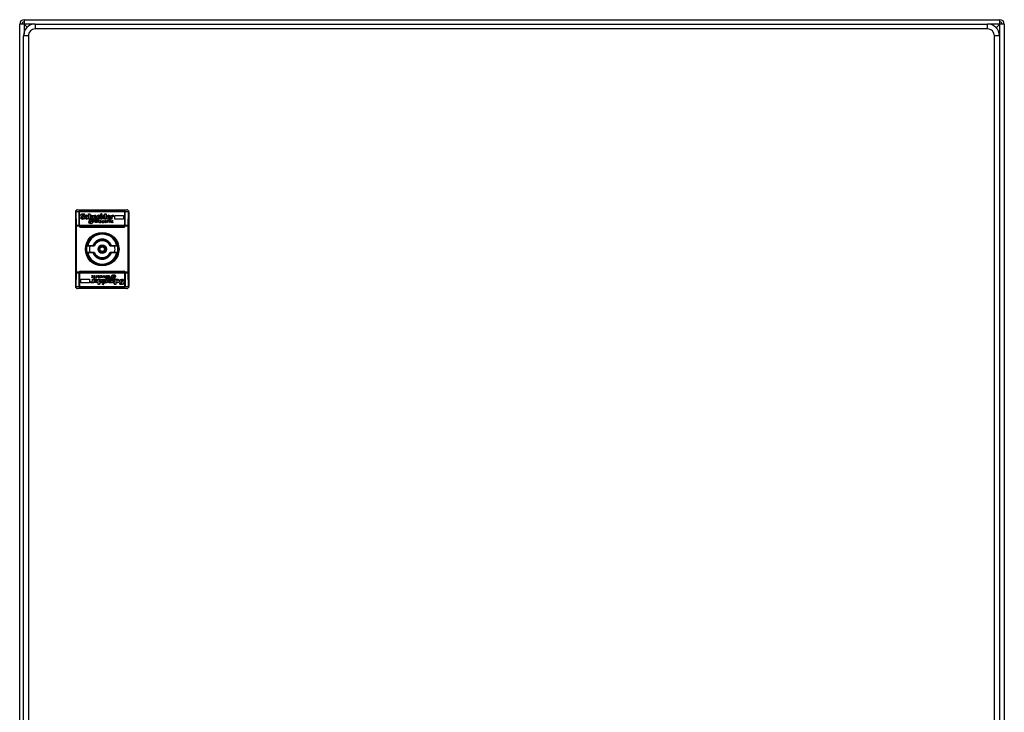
# Model space of a CAD drawing. Header units: millimetres. Extents: x 69 to 569, y 86 to 789.
# Tile 3 of 3: x 69 to 569, y 437 to 789. Entities that reach past the tile are written whole.
import ezdxf

# ---------------------------------------------------------------- set-up
doc = ezdxf.new("R2010")
doc.units = ezdxf.units.MM
doc.header["$LTSCALE"] = 57.38825
doc.layers.get('0').update_dxf_attribs({"linetype": 'CONTINUOUS'})
doc.layers.add('PART', color=7, linetype='CONTINUOUS')
doc.layers.add('PART_1', color=7, linetype='CONTINUOUS')

msp = doc.modelspace()

# ---------------------------------------------------------------- linework, layer by layer
at = {"color": 7, "linetype": 'Continuous'}
for p, q in [((97.73, 691.66), (97.73, 653.66)), ((98.12, 684.87), (97.93, 691.62)), ((99.55, 691.62), (97.93, 691.62)), ((98.73, 692.66), (123.73, 692.66)), ((99.53, 684.36), (99.53, 691.46)), ((99.78, 684.36), (99.78, 691.46)), ((122.65, 691.62), (99.81, 691.62)), ((122.33, 692.06), (100.13, 692.06)), ((100.13, 691.81), (122.33, 691.81)), ((101.29, 690.15), (101.04, 690.05)), ((101.04, 690.05), (101.04, 689.95)), ((101.14, 690.66), (101.44, 690.66)), ((102.26, 690.41), (102.21, 689.9)), ((104.31, 687.95), (104.31, 690.66)), ((104.31, 690.66), (104.92, 690.66)), ((104.92, 690.66), (104.92, 689.59)), ((110.44, 690.15), (110.44, 690.25)), ((110.59, 690), (110.44, 690.15)), ((110.85, 690.66), (111, 690.66)), ((111, 690.66), (111.1, 690.56)), ((111.1, 690.56), (111.1, 690.3)), ((112.58, 689.74), (112.58, 690.66)), ((112.58, 690.66), (113.2, 690.66)), ((113.2, 690.66), (113.2, 687.95)), ((122.68, 684.36), (122.68, 691.46)), ((124.53, 691.62), (122.91, 691.62)), ((122.93, 684.36), (122.93, 691.46)), ((124.34, 684.87), (124.53, 691.62)), ((124.73, 691.66), (124.73, 653.66)), ((100.32, 689.74), (100.32, 690)), ((100.37, 688.21), (100.42, 688.77)), ((101.19, 688.46), (101.34, 688.46)), ((102.21, 689.28), (102.36, 688.77)), ((102.36, 688.77), (102.36, 688.62)), ((102.47, 688.77), (102.47, 689.03)), ((103.44, 689.84), (104.1, 689.74)), ((104.1, 689.23), (103.64, 689.38)), ((103.69, 688.36), (104.15, 688.46)), ((104.1, 689.74), (104.1, 689.23)), ((104.15, 688.46), (104.15, 688.11)), ((104.92, 687.95), (104.31, 687.95)), ((104.41, 686.68), (104.51, 686.78)), ((104.41, 686.42), (104.41, 686.68)), ((104.97, 686.98), (104.51, 687.03)), ((104.51, 686.78), (104.92, 686.78)), ((104.66, 687.24), (105.02, 687.24)), ((105.07, 687.39), (104.77, 687.44)), ((104.82, 686.22), (104.97, 686.22)), ((104.92, 689.08), (104.92, 687.95)), ((104.92, 686.78), (104.97, 686.98)), ((105.02, 687.24), (105.07, 687.39)), ((105.43, 685.71), (105.02, 685.71)), ((105.53, 688.36), (105.53, 689.03)), ((106.15, 688.52), (105.53, 688.36)), ((106.66, 687.7), (106.04, 687.7)), ((106.04, 686.93), (106.2, 687.44)), ((106.09, 688.26), (106.35, 688.26)), ((106.15, 689.23), (106.15, 688.52)), ((106.2, 687.44), (106.6, 687.44)), ((106.35, 688.52), (106.35, 689.79)), ((106.35, 689.79), (106.96, 689.79)), ((106.45, 686.78), (106.35, 686.68)), ((106.35, 686.68), (106.35, 686.57)), ((106.35, 686.57), (106.76, 686.57)), ((106.55, 687.19), (106.45, 687.03)), ((106.45, 687.03), (106.96, 687.03)), ((106.91, 686.78), (106.45, 686.78)), ((107.06, 687.19), (106.55, 687.19)), ((106.6, 687.44), (106.66, 687.7)), ((106.96, 687.03), (106.91, 686.78)), ((106.96, 689.79), (106.96, 689.59)), ((107.27, 689.38), (106.96, 689.08)), ((106.96, 689.08), (106.96, 688.26)), ((107.06, 687.55), (107.06, 687.19)), ((107.42, 689.38), (107.27, 689.38)), ((107.63, 687.95), (107.63, 688.92)), ((108.19, 687.95), (107.63, 687.95)), ((107.63, 686.11), (107.63, 687.7)), ((107.63, 687.7), (108.55, 687.7)), ((108.55, 686.11), (107.63, 686.11)), ((107.88, 687.44), (107.88, 687.03)), ((108.55, 687.44), (107.88, 687.44)), ((107.88, 687.03), (108.5, 687.03)), ((107.88, 686.78), (107.88, 686.32)), ((108.5, 686.78), (107.88, 686.78)), ((107.88, 686.32), (108.55, 686.32)), ((108.19, 689.28), (108.19, 687.95)), ((108.39, 688.72), (108.39, 688.92)), ((108.5, 687.03), (108.5, 686.78)), ((108.55, 687.7), (108.55, 687.44)), ((108.55, 686.32), (108.55, 686.11)), ((110.28, 688.77), (109.01, 688.77)), ((109.01, 686.11), (109.01, 687.7)), ((109.01, 687.7), (109.26, 687.7)), ((109.26, 686.11), (109.01, 686.11)), ((109.06, 689.08), (109.72, 689.08)), ((109.26, 687.7), (109.26, 686.11)), ((109.52, 688.31), (109.62, 688.31)), ((110.13, 686.93), (109.98, 686.78)), ((109.98, 686.78), (110.44, 686.78)), ((110.69, 686.57), (109.98, 686.57)), ((110.28, 686.93), (110.13, 686.93)), ((110.18, 686.32), (110.28, 686.32)), ((110.64, 686.17), (110.23, 686.06)), ((110.28, 688.98), (110.28, 688.77)), ((110.28, 688.57), (110.28, 688.21)), ((110.44, 686.78), (110.28, 686.93)), ((110.28, 686.32), (110.64, 686.42)), ((110.49, 687.95), (110.49, 689.79)), ((110.49, 689.79), (111.1, 689.79)), ((111.1, 687.95), (110.49, 687.95)), ((110.64, 686.42), (110.64, 686.17)), ((111.1, 689.79), (111.1, 687.95)), ((111.15, 686.52), (111.15, 686.73)), ((111.25, 688.82), (111.25, 688.92)), ((111.41, 686.63), (111.41, 686.52)), ((111.41, 686.52), (111.66, 686.32)), ((111.97, 686.83), (111.66, 686.93)), ((111.66, 686.32), (112.02, 686.37)), ((112.02, 686.11), (111.66, 686.06)), ((111.71, 687.19), (111.97, 687.14)), ((111.97, 687.14), (111.97, 686.83)), ((112.02, 686.37), (112.02, 686.11)), ((112.12, 689.84), (112.58, 689.74)), ((112.58, 688.06), (112.12, 687.9)), ((112.58, 689.33), (112.28, 689.38)), ((112.48, 686.98), (112.89, 687.39)), ((112.63, 686.93), (112.48, 686.98)), ((112.58, 688.52), (112.58, 689.33)), ((112.58, 687.95), (112.58, 688.06)), ((113.2, 687.95), (112.58, 687.95)), ((112.63, 686.47), (112.63, 686.93)), ((112.89, 687.39), (112.89, 687.14)), ((112.89, 687.14), (113.2, 687.14)), ((112.89, 686.93), (112.89, 686.42)), ((113.2, 686.93), (112.89, 686.93)), ((112.89, 686.42), (112.99, 686.32)), ((113.25, 686.11), (112.94, 686.06)), ((112.99, 686.32), (113.25, 686.37)), ((113.2, 687.14), (113.2, 686.93)), ((113.25, 686.37), (113.25, 686.11)), ((113.4, 688.77), (113.4, 688.98)), ((113.71, 686.11), (113.71, 687.14)), ((113.71, 687.14), (113.96, 687.14)), ((113.96, 686.11), (113.71, 686.11)), ((113.96, 687.14), (113.96, 687.03)), ((113.96, 686.57), (113.96, 686.11)), ((114.01, 689.08), (114.73, 689.08)), ((115.29, 688.77), (114.01, 688.72)), ((114.37, 686.83), (114.17, 686.93)), ((114.52, 687.03), (114.37, 686.83)), ((114.52, 688.31), (114.68, 688.31)), ((114.98, 687.44), (115.09, 687.55)), ((114.98, 687.34), (114.98, 687.44)), ((115.24, 687.34), (114.98, 687.34)), ((114.98, 686.11), (114.98, 687.14)), ((114.98, 687.14), (115.24, 687.14)), ((115.24, 686.11), (114.98, 686.11)), ((115.09, 687.55), (115.24, 687.55)), ((115.24, 687.55), (115.24, 687.34)), ((115.24, 687.14), (115.24, 686.11)), ((115.29, 688.92), (115.29, 688.77)), ((115.29, 688.57), (115.29, 688.21)), ((115.55, 687.95), (115.55, 689.79)), ((115.55, 689.79), (116.16, 689.79)), ((116.16, 687.95), (115.55, 687.95)), ((116.16, 689.79), (116.21, 689.44)), ((116.16, 688.62), (116.16, 687.95)), ((116.26, 686.93), (116.16, 686.93)), ((116.57, 686.11), (116.21, 686.06)), ((116.57, 686.83), (116.26, 686.93)), ((116.31, 687.19), (116.57, 687.14)), ((116.31, 686.32), (116.57, 686.37)), ((116.87, 689.13), (116.57, 689.23)), ((116.57, 687.14), (116.57, 686.83)), ((116.57, 686.37), (116.57, 686.11)), ((117.64, 687.95), (117.64, 689.79)), ((117.64, 689.79), (122.03, 689.79)), ((122.03, 687.95), (117.64, 687.95)), ((122.03, 689.79), (122.03, 687.95)), ((98.12, 684.87), (99.53, 684.87)), ((98.12, 660.91), (98.12, 684.41)), ((99.53, 684.41), (98.12, 684.41)), ((99.78, 684.87), (122.68, 684.87)), ((122.68, 684.41), (99.78, 684.41)), ((122.33, 684.01), (100.13, 684.01)), ((100.13, 683.76), (122.33, 683.76)), ((122.93, 684.87), (124.34, 684.87)), ((124.34, 684.41), (122.93, 684.41)), ((124.34, 660.91), (124.34, 684.41)), ((107.2, 674.16), (103.37, 674.16)), ((103.37, 671.16), (107.2, 671.16)), ((103.87, 674.56), (106.5, 674.56)), ((106.5, 670.76), (103.87, 670.76)), ((119.09, 674.16), (115.26, 674.16)), ((115.26, 671.16), (119.09, 671.16)), ((115.96, 674.56), (118.59, 674.56)), ((118.59, 670.76), (115.96, 670.76)), ((97.93, 653.71), (98.12, 660.46)), ((99.53, 660.91), (98.12, 660.91)), ((99.53, 660.46), (98.12, 660.46)), ((99.53, 653.86), (99.53, 660.96)), ((99.78, 660.96), (99.78, 653.86)), ((99.78, 660.91), (122.68, 660.91)), ((122.68, 660.46), (99.78, 660.46)), ((100.13, 661.56), (122.33, 661.56)), ((122.33, 661.31), (100.13, 661.31)), ((122.68, 653.86), (122.68, 660.96)), ((122.93, 660.96), (122.93, 653.86)), ((124.34, 660.91), (122.93, 660.91)), ((124.34, 660.46), (122.93, 660.46)), ((124.53, 653.71), (124.34, 660.46)), ((100.43, 655.54), (100.43, 657.38)), ((100.43, 657.38), (104.82, 657.38)), ((104.82, 655.54), (100.43, 655.54)), ((104.82, 657.38), (104.82, 655.54)), ((105.59, 656.2), (105.89, 656.1)), ((105.89, 659.21), (106.25, 659.27)), ((105.89, 658.96), (105.89, 659.21)), ((106.15, 659.01), (105.89, 658.96)), ((105.89, 658.19), (105.89, 658.5)), ((105.89, 658.5), (106.2, 658.4)), ((106.15, 658.14), (105.89, 658.19)), ((106.2, 658.4), (106.3, 658.4)), ((106.3, 655.54), (106.25, 655.89)), ((106.3, 656.71), (106.3, 657.38)), ((106.3, 657.38), (106.91, 657.38)), ((106.91, 655.54), (106.3, 655.54)), ((106.91, 657.38), (106.91, 655.54)), ((107.17, 656.76), (107.17, 657.12)), ((107.17, 656.56), (108.45, 656.61)), ((107.17, 656.4), (107.17, 656.56)), ((107.22, 658.19), (107.22, 659.21)), ((107.22, 659.21), (107.48, 659.21)), ((107.48, 658.19), (107.22, 658.19)), ((107.22, 657.78), (107.22, 657.99)), ((107.22, 657.99), (107.48, 657.99)), ((107.37, 657.78), (107.22, 657.78)), ((107.48, 657.89), (107.37, 657.78)), ((107.48, 659.21), (107.48, 658.19)), ((107.48, 657.99), (107.48, 657.89)), ((108.45, 656.25), (107.73, 656.25)), ((107.94, 657.02), (107.78, 657.02)), ((107.94, 658.3), (108.09, 658.5)), ((108.09, 658.5), (108.29, 658.4)), ((108.5, 658.75), (108.5, 659.21)), ((108.5, 659.21), (108.75, 659.21)), ((108.5, 658.19), (108.5, 658.3)), ((108.75, 658.19), (108.5, 658.19)), ((108.75, 659.21), (108.75, 658.19)), ((109.06, 656.56), (109.06, 656.35)), ((109.21, 659.21), (109.52, 659.27)), ((109.21, 658.96), (109.21, 659.21)), ((109.47, 659.01), (109.21, 658.96)), ((109.26, 658.19), (109.26, 658.4)), ((109.26, 658.4), (109.57, 658.4)), ((109.57, 658.19), (109.26, 658.19)), ((109.26, 654.67), (109.26, 657.38)), ((109.26, 657.38), (109.88, 657.38)), ((109.57, 658.91), (109.47, 659.01)), ((109.57, 658.4), (109.57, 658.91)), ((109.98, 658.35), (109.57, 657.94)), ((109.57, 657.94), (109.57, 658.19)), ((109.83, 658.86), (109.83, 658.4)), ((109.83, 658.4), (109.98, 658.35)), ((109.88, 657.27), (110.34, 657.43)), ((109.88, 657.38), (109.88, 657.27)), ((109.88, 656.81), (109.88, 656)), ((109.88, 656), (110.18, 655.94)), ((109.88, 655.59), (109.88, 654.67)), ((110.34, 655.49), (109.88, 655.59)), ((110.44, 659.21), (110.8, 659.27)), ((110.44, 658.96), (110.44, 659.21)), ((110.8, 659.01), (110.44, 658.96)), ((110.49, 658.19), (110.49, 658.5)), ((110.49, 658.5), (110.8, 658.4)), ((110.75, 658.14), (110.49, 658.19)), ((111.05, 658.81), (110.8, 659.01)), ((111.05, 658.7), (111.05, 658.81)), ((111.21, 656.51), (111.21, 656.4)), ((111.31, 658.81), (111.31, 658.6)), ((111.36, 655.54), (111.36, 657.38)), ((111.36, 657.38), (111.97, 657.38)), ((111.97, 655.54), (111.36, 655.54)), ((111.36, 654.77), (111.36, 655.03)), ((111.77, 658.75), (112.48, 658.75)), ((111.82, 659.16), (112.23, 659.27)), ((111.82, 658.91), (111.82, 659.16)), ((112.18, 659.01), (111.82, 658.91)), ((111.87, 655.33), (112.02, 655.18)), ((111.97, 657.38), (111.97, 655.54)), ((112.02, 658.55), (112.18, 658.4)), ((112.48, 658.55), (112.02, 658.55)), ((112.02, 655.18), (112.02, 655.08)), ((112.28, 659.01), (112.18, 659.01)), ((112.18, 658.4), (112.33, 658.4)), ((112.18, 656.76), (112.18, 657.12)), ((112.18, 656.35), (112.18, 656.56)), ((112.18, 656.56), (113.45, 656.56)), ((112.33, 658.4), (112.48, 658.55)), ((113.4, 656.25), (112.74, 656.25)), ((112.94, 657.02), (112.84, 657.02)), ((113.2, 657.63), (113.2, 659.21)), ((113.2, 659.21), (113.45, 659.21)), ((113.45, 657.63), (113.2, 657.63)), ((113.45, 659.21), (113.45, 657.63)), ((113.91, 659.01), (113.91, 659.21)), ((113.91, 659.21), (114.83, 659.21)), ((114.58, 659.01), (113.91, 659.01)), ((113.91, 657.63), (113.91, 657.89)), ((113.91, 657.89), (114.58, 657.89)), ((114.83, 657.63), (113.91, 657.63)), ((113.97, 658.3), (113.97, 658.55)), ((113.97, 658.55), (114.58, 658.55)), ((114.58, 658.3), (113.97, 658.3)), ((114.07, 656.61), (114.07, 656.4)), ((114.27, 656.05), (114.27, 657.38)), ((114.27, 657.38), (114.83, 657.38)), ((114.58, 658.55), (114.58, 659.01)), ((114.58, 657.89), (114.58, 658.3)), ((114.83, 659.21), (114.83, 657.63)), ((114.83, 657.38), (114.83, 656.4)), ((115.04, 655.94), (115.19, 655.94)), ((115.19, 655.94), (115.5, 656.25)), ((115.4, 657.78), (115.4, 658.14)), ((115.4, 658.14), (115.91, 658.14)), ((115.5, 658.3), (115.55, 658.55)), ((116.01, 658.3), (115.5, 658.3)), ((115.5, 656.25), (115.5, 657.07)), ((115.5, 655.54), (115.5, 655.74)), ((116.11, 655.54), (115.5, 655.54)), ((115.55, 658.55), (116.01, 658.55)), ((116.11, 658.75), (115.7, 658.75)), ((115.86, 657.89), (115.8, 657.63)), ((115.8, 657.63), (116.42, 657.63)), ((116.26, 657.89), (115.86, 657.89)), ((115.91, 658.14), (116.01, 658.3)), ((116.01, 658.55), (116.11, 658.65)), ((116.11, 658.65), (116.11, 658.75)), ((116.37, 657.07), (116.11, 657.07)), ((116.11, 656.81), (116.11, 655.54)), ((116.42, 658.4), (116.26, 657.89)), ((116.32, 656.81), (116.93, 656.97)), ((116.32, 656.1), (116.32, 656.81)), ((116.93, 656.97), (116.93, 656.3)), ((117.03, 659.62), (117.44, 659.62)), ((117.44, 658.09), (117.39, 657.94)), ((117.39, 657.94), (117.69, 657.89)), ((117.8, 658.09), (117.44, 658.09)), ((117.64, 659.11), (117.49, 659.11)), ((117.54, 658.55), (117.49, 658.35)), ((117.49, 658.35), (117.95, 658.3)), ((117.95, 658.55), (117.54, 658.55)), ((117.54, 656.25), (117.54, 657.38)), ((117.54, 657.38), (118.15, 657.38)), ((117.54, 654.67), (117.54, 655.74)), ((118.05, 658.65), (117.95, 658.55)), ((118.05, 658.91), (118.05, 658.65)), ((118.15, 657.38), (118.15, 654.67)), ((118.31, 656.86), (118.31, 657.22)), ((118.77, 656.97), (118.31, 656.86)), ((118.36, 655.59), (118.36, 656.1)), ((118.36, 656.1), (118.82, 655.94)), ((119.02, 655.49), (118.36, 655.59)), ((119.99, 656.56), (119.99, 656.3)), ((120.1, 656.56), (120.1, 656.71)), ((120.25, 656.05), (120.1, 656.56)), ((120.2, 654.92), (120.25, 655.43)), ((121.27, 656.86), (121.12, 656.86)), ((121.17, 655.18), (121.42, 655.28)), ((121.42, 655.28), (121.42, 655.38)), ((122.09, 657.12), (122.04, 656.56)), ((122.14, 655.59), (122.14, 655.33)), ((97.93, 653.71), (99.55, 653.71)), ((123.73, 652.66), (98.73, 652.66)), ((99.81, 653.71), (122.65, 653.71)), ((122.33, 653.51), (100.13, 653.51)), ((100.13, 653.26), (122.33, 653.26)), ((109.88, 654.67), (109.26, 654.67)), ((111.46, 654.67), (111.36, 654.77)), ((111.62, 654.67), (111.46, 654.67)), ((118.15, 654.67), (117.54, 654.67)), ((121.32, 654.67), (121.02, 654.67)), ((122.91, 653.71), (124.53, 653.71))]:
    msp.add_line(p, q, dxfattribs=at)
for radius in [8.53, 8.33, 8.15, 8.05, 2.13, 1.73, 1.52, 1.12]:
    msp.add_circle((111.23, 672.66), radius, dxfattribs=at)
for centre, radius, start, end in [((98.73, 691.66), 1, 90, 180), ((100.13, 691.46), 0.6, 90, 180), ((100.13, 691.46), 0.35, 90, 180), ((122.33, 691.46), 0.6, 0, 90), ((122.33, 691.46), 0.35, 0, 90), ((123.73, 691.66), 1, 0, 90), ((100.13, 684.36), 0.6, 180, 270), ((100.13, 684.36), 0.35, 180, 270), ((111.23, 672.66), 8, 10.8069, 169.1931), ((111.23, 672.66), 7.6, 14.4775, 165.5225), ((122.33, 684.36), 0.6, 270, 360), ((122.33, 684.36), 0.35, 270, 360), ((111.23, 672.66), 5.1, 21.8729, 158.1271), ((111.23, 672.66), 4.7, 18.6115, 161.3885), ((111.23, 672.66), 4.3, 20.4162, 159.5838), ((111.23, 672.66), 8, 169.5948, 190.4028), ((116.23, 658.62), 20.18, 127.7821, 129.5992), ((111.23, 672.66), 8, 190.8069, 349.1931), ((116.23, 686.71), 20.18, 230.4008, 232.2179), ((111.23, 672.66), 7.6, 194.4775, 345.5225), ((111.23, 672.66), 6.5, 166.6576, 193.3424), ((120.41, 683.96), 16.79, 214.0306, 215.6939), ((120.46, 661.33), 16.85, 144.3089, 145.9666), ((111.23, 672.66), 5.1, 201.8729, 338.1271), ((111.23, 672.66), 4.7, 198.6115, 341.3885), ((111.23, 672.66), 4.3, 200.4162, 339.5838), ((102, 684), 16.85, 324.3089, 325.9666), ((102.05, 661.37), 16.79, 34.0306, 35.6939), ((111.23, 672.66), 6.5, 346.6576, 13.3424), ((106.23, 658.62), 20.18, 50.4008, 52.2179), ((106.23, 686.71), 20.18, 307.7821, 309.5992), ((111.23, 672.66), 8, 349.5948, 10.4028), ((100.13, 660.96), 0.6, 90, 180), ((100.13, 660.96), 0.35, 90, 180), ((122.33, 660.96), 0.6, 0, 90), ((122.33, 660.96), 0.35, 0, 90), ((98.73, 653.66), 1, 180, 270), ((100.13, 653.86), 0.6, 180, 270), ((100.13, 653.86), 0.35, 180, 270), ((122.33, 653.86), 0.6, 270, 360), ((122.33, 653.86), 0.35, 270, 360), ((123.73, 653.66), 1, 270, 0)]:
    msp.add_arc(centre, radius, start, end, dxfattribs=at)
for centre, start_param, end_param in [((97.81, 691.16), -1.26513, -0.789163), ((124.65, 691.16), 0.789163, 1.26513), ((97.99, 684.41), -1.570796, -1.26513), ((124.47, 684.41), 1.26513, 1.570796), ((97.99, 660.91), -1.876462, -1.570796), ((124.47, 660.91), -4.712389, -4.406723), ((97.81, 654.16), -2.35243, -1.876462), ((124.65, 654.16), -4.406723, -3.930755)]:
    msp.add_ellipse(centre, major_axis=(0, 1.5), ratio=0.087489, start_param=start_param, end_param=end_param, dxfattribs=at)
for points in [[(100.32, 690), (100.32, 690.37), (100.59, 690.59), (101.14, 690.66)], [(101.29, 690.15), (101.55, 690.15), (101.85, 690.06), (102.21, 689.9)], [(101.44, 690.66), (101.95, 690.66), (102.22, 690.54), (102.26, 690.41)], [(110.85, 690.66), (110.57, 690.66), (110.44, 690.52), (110.44, 690.25)], [(110.59, 690), (110.85, 690), (111, 690.1), (111.1, 690.3)], [(100.32, 689.74), (100.32, 689.59), (100.42, 689.42), (100.63, 689.23)], [(100.37, 688.21), (100.61, 688.01), (100.92, 687.9), (101.29, 687.9)], [(101.19, 688.46), (100.98, 688.46), (100.73, 688.57), (100.42, 688.77)], [(101.65, 688.67), (101.65, 688.77), (101.31, 688.96), (100.63, 689.23)], [(101.04, 689.95), (101.04, 689.88), (101.43, 689.66), (102.21, 689.28)], [(101.29, 687.9), (102.02, 687.97), (102.36, 688.21), (102.36, 688.62)], [(101.65, 688.67), (101.61, 688.53), (101.51, 688.46), (101.34, 688.46)], [(103.44, 689.84), (102.94, 689.84), (102.62, 689.57), (102.47, 689.03)], [(102.47, 688.77), (102.47, 688.27), (102.81, 687.98), (103.49, 687.9)], [(103.08, 688.87), (103.08, 689.12), (103.26, 689.29), (103.64, 689.38)], [(103.08, 688.87), (103.08, 688.58), (103.28, 688.41), (103.69, 688.36)], [(104.15, 688.11), (104.15, 688.01), (103.93, 687.94), (103.49, 687.9)], [(105.02, 685.71), (104.67, 685.71), (104.47, 685.94), (104.41, 686.42)], [(104.51, 687.03), (104.56, 687.17), (104.61, 687.24), (104.66, 687.24)], [(106.09, 688.26), (105.65, 688.26), (105.21, 687.99), (104.77, 687.44)], [(104.82, 686.22), (104.82, 686.45), (104.99, 686.57), (105.33, 686.57)], [(105.43, 689.84), (105.22, 689.79), (105.05, 689.71), (104.92, 689.59)], [(104.92, 689.08), (105, 689.22), (105.12, 689.33), (105.28, 689.38)], [(106.04, 686.93), (106.04, 686.45), (105.69, 686.22), (104.97, 686.22)], [(105.28, 689.38), (105.45, 689.33), (105.53, 689.22), (105.53, 689.03)], [(105.33, 686.57), (105.46, 687.32), (105.7, 687.7), (106.04, 687.7)], [(106.15, 689.23), (106.15, 689.58), (105.91, 689.79), (105.43, 689.84)], [(105.43, 685.71), (105.88, 685.71), (106.32, 685.99), (106.76, 686.57)], [(106.35, 688.52), (106.57, 688.52), (106.77, 688.43), (106.96, 688.26)], [(107.06, 687.55), (107.06, 688.02), (106.83, 688.26), (106.35, 688.26)], [(106.96, 689.59), (107.2, 689.76), (107.38, 689.84), (107.52, 689.84)], [(107.42, 689.38), (107.56, 689.34), (107.63, 689.18), (107.63, 688.92)], [(108.19, 689.28), (108.19, 689.57), (107.97, 689.76), (107.52, 689.84)], [(109.31, 689.84), (108.79, 689.84), (108.48, 689.54), (108.39, 688.92)], [(108.39, 688.72), (108.39, 688.27), (108.73, 688), (109.41, 687.9)], [(109.52, 688.31), (109.25, 688.31), (109.08, 688.46), (109.01, 688.77)], [(109.36, 689.44), (109.16, 689.44), (109.06, 689.31), (109.06, 689.08)], [(110.28, 688.98), (110.28, 689.47), (109.96, 689.76), (109.31, 689.84)], [(109.36, 689.44), (109.6, 689.44), (109.72, 689.31), (109.72, 689.08)], [(109.41, 687.9), (109.8, 687.9), (110.09, 688.01), (110.28, 688.21)], [(110.28, 688.57), (110.02, 688.39), (109.82, 688.31), (109.62, 688.31)], [(110.33, 687.19), (109.93, 687.19), (109.72, 687), (109.72, 686.63)], [(109.72, 686.63), (109.72, 686.31), (109.89, 686.14), (110.23, 686.06)], [(110.18, 686.32), (110.11, 686.33), (110.04, 686.42), (109.98, 686.57)], [(110.69, 686.57), (110.69, 686.9), (110.57, 687.1), (110.33, 687.19)], [(111.15, 686.73), (111.15, 687.03), (111.34, 687.19), (111.71, 687.19)], [(111.15, 686.52), (111.15, 686.26), (111.32, 686.11), (111.66, 686.06)], [(112.12, 689.84), (111.64, 689.84), (111.35, 689.54), (111.25, 688.92)], [(112.12, 687.9), (111.64, 687.9), (111.35, 688.21), (111.25, 688.82)], [(111.41, 686.63), (111.41, 686.83), (111.49, 686.93), (111.66, 686.93)], [(111.87, 688.82), (111.87, 689.2), (112, 689.38), (112.28, 689.38)], [(112.28, 688.36), (112, 688.36), (111.87, 688.52), (111.87, 688.82)], [(112.58, 688.52), (112.55, 688.41), (112.45, 688.36), (112.28, 688.36)], [(112.63, 686.47), (112.63, 686.27), (112.74, 686.13), (112.94, 686.06)], [(113.4, 688.98), (113.4, 689.47), (113.72, 689.76), (114.37, 689.84)], [(113.4, 688.77), (113.4, 688.27), (113.74, 687.98), (114.42, 687.9)], [(114.32, 687.19), (114.2, 687.19), (114.09, 687.14), (113.96, 687.03)], [(113.96, 686.57), (113.96, 686.76), (114.03, 686.87), (114.17, 686.93)], [(114.01, 689.08), (114.07, 689.31), (114.19, 689.44), (114.37, 689.44)], [(114.52, 688.31), (114.27, 688.31), (114.1, 688.45), (114.01, 688.72)], [(114.52, 687.03), (114.52, 687.09), (114.45, 687.14), (114.32, 687.19)], [(115.29, 688.92), (115.29, 689.44), (114.98, 689.75), (114.37, 689.84)], [(114.37, 689.44), (114.61, 689.44), (114.73, 689.31), (114.73, 689.08)], [(114.42, 687.9), (114.81, 687.9), (115.1, 688.01), (115.29, 688.21)], [(115.29, 688.57), (114.99, 688.39), (114.8, 688.31), (114.68, 688.31)], [(115.7, 686.63), (115.7, 686.98), (115.9, 687.17), (116.31, 687.19)], [(116.21, 686.06), (115.93, 686.06), (115.76, 686.25), (115.7, 686.63)], [(116.16, 686.93), (116.09, 686.93), (116.02, 686.83), (115.95, 686.63)], [(116.31, 686.32), (116.07, 686.32), (115.95, 686.42), (115.95, 686.63)], [(116.16, 688.62), (116.16, 688.97), (116.29, 689.17), (116.57, 689.23)], [(116.72, 689.84), (116.38, 689.76), (116.21, 689.62), (116.21, 689.44)], [(116.72, 689.84), (116.96, 689.76), (117.08, 689.69), (117.08, 689.64)], [(117.08, 689.64), (117.02, 689.3), (116.95, 689.13), (116.87, 689.13)], [(105.38, 655.69), (105.44, 656.03), (105.51, 656.2), (105.59, 656.2)], [(105.74, 655.49), (105.5, 655.57), (105.38, 655.64), (105.38, 655.69)], [(105.74, 655.49), (106.08, 655.57), (106.25, 655.71), (106.25, 655.89)], [(105.89, 656.1), (106.17, 656.16), (106.3, 656.36), (106.3, 656.71)], [(106.51, 658.7), (106.51, 658.91), (106.39, 659.01), (106.15, 659.01)], [(106.76, 658.7), (106.76, 658.35), (106.56, 658.16), (106.15, 658.14)], [(106.25, 659.27), (106.53, 659.27), (106.7, 659.08), (106.76, 658.7)], [(106.3, 658.4), (106.37, 658.4), (106.44, 658.5), (106.51, 658.7)], [(107.17, 657.12), (107.36, 657.32), (107.65, 657.43), (108.04, 657.43)], [(107.78, 657.02), (107.66, 657.02), (107.47, 656.93), (107.17, 656.76)], [(108.09, 655.49), (107.48, 655.58), (107.17, 655.89), (107.17, 656.4)], [(108.09, 655.89), (107.85, 655.89), (107.73, 656.02), (107.73, 656.25)], [(108.14, 658.14), (108.01, 658.19), (107.94, 658.24), (107.94, 658.3)], [(108.45, 656.61), (108.36, 656.88), (108.19, 657.02), (107.94, 657.02)], [(109.06, 656.56), (109.06, 657.06), (108.72, 657.35), (108.04, 657.43)], [(109.06, 656.35), (109.06, 655.86), (108.74, 655.57), (108.09, 655.49)], [(108.09, 655.89), (108.27, 655.89), (108.39, 656.02), (108.45, 656.25)], [(108.5, 658.3), (108.37, 658.19), (108.26, 658.14), (108.14, 658.14)], [(108.29, 658.4), (108.43, 658.45), (108.5, 658.57), (108.5, 658.75)], [(109.52, 659.27), (109.72, 659.2), (109.83, 659.06), (109.83, 658.86)], [(109.88, 656.81), (109.91, 656.92), (110.01, 656.97), (110.18, 656.97)], [(110.59, 656.51), (110.59, 656.81), (110.46, 656.97), (110.18, 656.97)], [(110.18, 655.94), (110.46, 655.94), (110.59, 656.13), (110.59, 656.51)], [(110.34, 657.43), (110.82, 657.43), (111.11, 657.12), (111.21, 656.51)], [(110.34, 655.49), (110.82, 655.49), (111.11, 655.79), (111.21, 656.4)], [(111.31, 658.6), (111.31, 658.3), (111.12, 658.14), (110.75, 658.14)], [(110.8, 659.27), (111.14, 659.22), (111.31, 659.07), (111.31, 658.81)], [(110.8, 658.4), (110.97, 658.4), (111.05, 658.5), (111.05, 658.7)], [(111.36, 655.03), (111.46, 655.23), (111.62, 655.33), (111.87, 655.33)], [(111.62, 654.67), (111.89, 654.67), (112.02, 654.81), (112.02, 655.08)], [(112.13, 658.14), (111.89, 658.22), (111.77, 658.43), (111.77, 658.75)], [(112.74, 658.7), (112.74, 658.33), (112.53, 658.14), (112.13, 658.14)], [(112.18, 657.12), (112.37, 657.32), (112.66, 657.43), (113.05, 657.43)], [(112.84, 657.02), (112.64, 657.02), (112.44, 656.93), (112.18, 656.76)], [(112.18, 656.35), (112.18, 655.86), (112.5, 655.57), (113.15, 655.49)], [(112.23, 659.27), (112.57, 659.19), (112.74, 659.02), (112.74, 658.7)], [(112.48, 658.75), (112.42, 658.91), (112.35, 659), (112.28, 659.01)], [(113.1, 655.89), (112.86, 655.89), (112.74, 656.02), (112.74, 656.25)], [(113.45, 656.56), (113.38, 656.86), (113.21, 657.02), (112.94, 657.02)], [(113.05, 657.43), (113.73, 657.33), (114.07, 657.06), (114.07, 656.61)], [(113.1, 655.89), (113.3, 655.89), (113.4, 656.02), (113.4, 656.25)], [(113.15, 655.49), (113.67, 655.49), (113.98, 655.79), (114.07, 656.4)], [(114.94, 655.49), (114.5, 655.57), (114.27, 655.76), (114.27, 656.05)], [(114.83, 656.4), (114.83, 656.15), (114.9, 655.99), (115.04, 655.94)], [(115.5, 655.74), (115.26, 655.57), (115.08, 655.49), (114.94, 655.49)], [(116.11, 657.07), (115.64, 657.07), (115.4, 657.31), (115.4, 657.78)], [(115.5, 657.07), (115.69, 656.9), (115.89, 656.81), (116.11, 656.81)], [(115.7, 658.75), (116.14, 659.34), (116.58, 659.62), (117.03, 659.62)], [(116.32, 656.1), (116.32, 655.75), (116.55, 655.54), (117.03, 655.49)], [(117.69, 657.89), (117.25, 657.34), (116.81, 657.07), (116.37, 657.07)], [(117.49, 659.11), (116.78, 659.11), (116.42, 658.88), (116.42, 658.4)], [(117.13, 658.75), (117, 658.01), (116.76, 657.63), (116.42, 657.63)], [(116.93, 656.3), (116.93, 656.11), (117.01, 656), (117.18, 655.94)], [(117.54, 655.74), (117.41, 655.62), (117.24, 655.54), (117.03, 655.49)], [(117.64, 659.11), (117.64, 658.88), (117.47, 658.75), (117.13, 658.75)], [(117.18, 655.94), (117.34, 656), (117.46, 656.1), (117.54, 656.25)], [(117.44, 659.62), (117.79, 659.62), (117.99, 659.39), (118.05, 658.91)], [(117.95, 658.3), (117.9, 658.16), (117.85, 658.09), (117.8, 658.09)], [(118.31, 657.22), (118.31, 657.32), (118.53, 657.39), (118.97, 657.43)], [(119.38, 656.46), (119.38, 656.75), (119.18, 656.92), (118.77, 656.97)], [(118.82, 655.94), (119.2, 656.04), (119.38, 656.21), (119.38, 656.46)], [(119.99, 656.56), (119.99, 657.06), (119.66, 657.35), (118.97, 657.43)], [(119.99, 656.3), (119.84, 655.76), (119.52, 655.49), (119.02, 655.49)], [(120.1, 656.71), (120.1, 657.12), (120.44, 657.36), (121.17, 657.43)], [(121.42, 655.38), (121.42, 655.45), (121.03, 655.67), (120.25, 656.05)], [(120.25, 655.43), (120.61, 655.26), (120.91, 655.18), (121.17, 655.18)], [(120.81, 656.66), (120.85, 656.8), (120.95, 656.86), (121.12, 656.86)], [(120.81, 656.66), (120.81, 656.56), (121.15, 656.37), (121.83, 656.1)], [(121.17, 657.43), (121.54, 657.43), (121.85, 657.32), (122.09, 657.12)], [(122.04, 656.56), (121.73, 656.76), (121.48, 656.86), (121.27, 656.86)], [(122.14, 655.33), (122.14, 654.96), (121.87, 654.74), (121.32, 654.67)], [(121.83, 656.1), (122.04, 655.91), (122.14, 655.74), (122.14, 655.59)], [(121.02, 654.67), (120.51, 654.67), (120.24, 654.79), (120.2, 654.92)]]:
    msp.add_open_spline(points, degree=3, dxfattribs=at)
at = {"layer": 'PART', "color": 7, "linetype": 'Continuous'}
for p, q in [((77.23, 786.96), (77.23, 784.46)), ((77.23, 786.96), (560.83, 786.96)), ((560.83, 784.46), (560.83, 786.96)), ((71.23, 97.36), (71.23, 780.96)), ((73.73, 780.96), (71.23, 780.96)), ((73.73, 780.96), (73.73, 97.36)), ((560.83, 784.46), (77.23, 784.46)), ((564.33, 97.36), (564.33, 780.96)), ((566.83, 780.96), (564.33, 780.96)), ((566.83, 780.96), (566.83, 97.36))]:
    msp.add_line(p, q, dxfattribs=at)
for centre, radius, start, end in [((77.23, 780.96), 6, 90, 180), ((560.83, 780.96), 6, 0, 90), ((77.23, 780.96), 3.5, 89.9985, 180.0015), ((560.83, 780.96), 3.5, 359.9985, 90.0015)]:
    msp.add_arc(centre, radius, start, end, dxfattribs=at)
at = {"layer": 'PART_1', "color": 7, "linetype": 'Continuous'}
for p, q in [((69.33, 90.36), (69.33, 786.96)), ((77.23, 786.96), (69.33, 786.96)), ((71.53, 789.16), (71.53, 781.89)), ((71.53, 789.16), (567.13, 789.16)), ((71.53, 786.96), (73.19, 785.31)), ((569.33, 786.96), (560.83, 786.96)), ((567.13, 786.96), (565.17, 785.01)), ((567.13, 89.16), (567.13, 789.16)), ((569.33, 786.96), (569.33, 91.36))]:
    msp.add_line(p, q, dxfattribs=at)
for centre, radius, start, end in [((71.53, 786.96), 2.2, 90, 180), ((71.53, 786.96), 1, 90, 180), ((567.13, 786.96), 2.2, 0, 90), ((567.13, 786.96), 1, 0, 90)]:
    msp.add_arc(centre, radius, start, end, dxfattribs=at)

doc.saveas('drawing.dxf')
